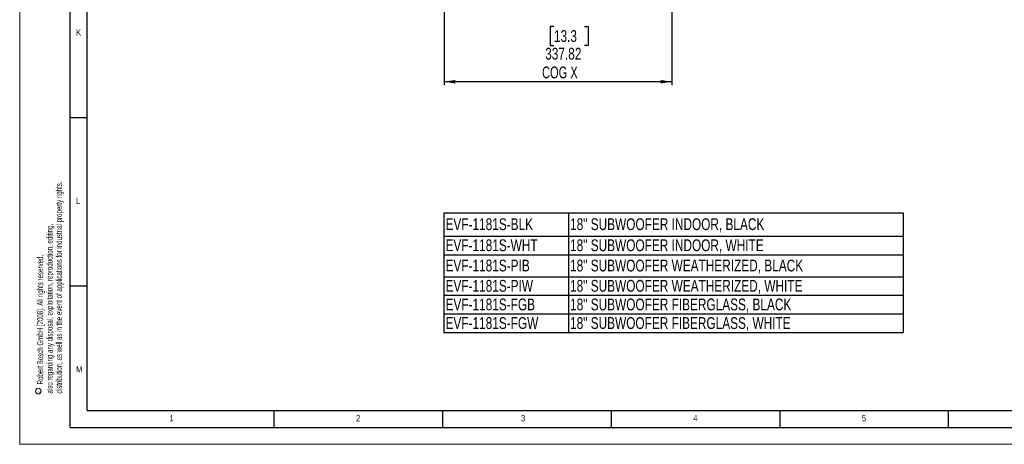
# Model space of a CAD drawing. Header units: millimetres. Extents: x 0 to 841, y 0 to 594.
# Tile 1 of 18: x 0 to 292, y 0 to 126. Entities that reach past the tile are written whole.
import ezdxf

# ---------------------------------------------------------------- set-up
doc = ezdxf.new("R2010")
doc.units = ezdxf.units.MM
doc.layers.add('FORMAT', color=7, linetype='Continuous')
doc.layers.add('SLD-0_0', color=7, linetype='Continuous')
doc.styles.add('SLDTEXTSTYLE0', font='TXT', dxfattribs={"width": 0.75})
doc.styles.add('SLDTEXTSTYLE1', font='TXT', dxfattribs={"width": 0.605})
doc.styles.add('SLDTEXTSTYLE3', font='TXT', dxfattribs={"width": 0.7})
doc.dimstyles.new('SLDDIMSTYLE0', dxfattribs={"dimtxt": 3.5, "dimasz": 3.302, "dimexe": 0, "dimexo": 0.0625, "dimgap": 0.875, "dimtad": 0, "dimtih": 1, "dimtoh": 1, "dimlfac": 5, "dimrnd": 1e-09, "dimzin": 12, "dimdsep": 46, "dimtxsty": 'SLDTEXTSTYLE0', "dimsah": 1, "dimcen": 0.09, "dimadec": 0, "dimazin": 3, "dimtfac": 1, "dimtofl": 0, "dimtmove": 0, "dimatfit": 3, "dimfxl": 1, "dimfrac": 2, "dimtolj": 1, "dimtzin": 12, "dimarcsym": 0})

# ---------------------------------------------------------------- blocks, each defined once
blk = doc.blocks.new('SW_NOTE_0')
at = {"color": 0, "linetype": 'Continuous', "lineweight": 0, "char_height": 1.8, "attachment_point": 1, "rotation": 90, "style": 'SLDTEXTSTYLE1'}
for s, insert in [('distribution, as well as in the event of applications for industrial property rights.', (3.28, 0)), ('also regarding any disposal, exploitation, reproduction, editing,', (0.48, 0)), ('Robert Bosch GmbH [2008]. All rights reserved,', (-2.32, 2.7))]:
    blk.add_mtext(s, dxfattribs=dict(at, insert=insert))
blk = doc.blocks.new('SW_NOTE_0_1')
at = {"color": 0, "linetype": 'Continuous', "lineweight": 0}
blk.add_circle((-0.99, 0.44), 0.831, dxfattribs=at)
at = {"color": 0, "linetype": 'Continuous', "lineweight": 0, "insert": (-1.29, 0), "char_height": 1, "attachment_point": 1, "rotation": 90, "style": 'SLDTEXTSTYLE1'}
blk.add_mtext('c', dxfattribs=at)
blk = doc.blocks.new('SW_TABLEANNOTATION_0')
at = {"layer": 'SLD-0_0', "color": 0}
for p, q in [((0, 0), (0, -6.96)), ((0, 0), (36.93, 0)), ((36.93, 0), (36.93, -6.96)), ((36.93, 0), (136.25, 0)), ((136.25, 0), (136.25, -6.96)), ((0, -6.96), (0, -12.48)), ((0, -6.96), (36.93, -6.96)), ((36.93, -6.96), (36.93, -12.48)), ((36.93, -6.96), (136.25, -6.96)), ((136.25, -6.96), (136.25, -12.48)), ((0, -12.48), (0, -19)), ((0, -12.48), (36.93, -12.48)), ((36.93, -12.48), (36.93, -19)), ((36.93, -12.48), (136.25, -12.48)), ((136.25, -12.48), (136.25, -19)), ((0, -19), (0, -24.53)), ((0, -19), (36.93, -19)), ((36.93, -19), (36.93, -24.53)), ((36.93, -19), (136.25, -19)), ((136.25, -19), (136.25, -24.53)), ((0, -24.53), (0, -30.05)), ((0, -24.53), (36.93, -24.53)), ((36.93, -24.53), (36.93, -30.05)), ((36.93, -24.53), (136.25, -24.53)), ((136.25, -24.53), (136.25, -30.05)), ((0, -30.05), (0, -35.58)), ((0, -30.05), (36.93, -30.05)), ((36.93, -30.05), (36.93, -35.58)), ((36.93, -30.05), (136.25, -30.05)), ((136.25, -30.05), (136.25, -35.58)), ((0, -35.58), (36.93, -35.58)), ((36.93, -35.58), (136.25, -35.58))]:
    blk.add_line(p, q, dxfattribs=at)
at = {"layer": 'SLD-0_0', "color": 0, "char_height": 3.5, "attachment_point": 1, "style": 'SLDTEXTSTYLE0'}
for s, insert in [('EVF-1181S-BLK', (0.5, -1.67)), ('18" SUBWOOFER INDOOR, BLACK', (37.43, -1.67)), ('EVF-1181S-WHT', (0.5, -7.92)), ('18" SUBWOOFER INDOOR, WHITE', (37.43, -7.92)), ('EVF-1181S-PIB', (0.5, -13.94)), ('18" SUBWOOFER WEATHERIZED, BLACK', (37.43, -13.94)), ('EVF-1181S-PIW', (0.5, -19.96)), ('18" SUBWOOFER WEATHERIZED, WHITE', (37.43, -19.96)), ('EVF-1181S-FGB', (0.5, -25.49)), ('18" SUBWOOFER FIBERGLASS, BLACK', (37.43, -25.49)), ('EVF-1181S-FGW', (0.5, -31.01)), ('18" SUBWOOFER FIBERGLASS, WHITE', (37.43, -31.01))]:
    blk.add_mtext(s, dxfattribs=dict(at, insert=insert))
blk = doc.blocks.new('_D')
at = {"layer": 'SLD-0_0', "transparency": 16777216}
for p, q in [((193.42, 205.46), (193.42, 106.61)), ((125.85, 128.61), (125.85, 106.61)), ((158.43, 123.96), (157.37, 123.96)), ((157.37, 123.96), (157.37, 118.4)), ((167.48, 123.96), (168.55, 123.96)), ((168.55, 123.96), (168.55, 118.4)), ((157.37, 118.4), (158.43, 118.4)), ((168.55, 118.4), (167.48, 118.4)), ((193.42, 107.61), (125.85, 107.61))]:
    blk.add_line(p, q, dxfattribs=at)
for points in [[(125.85, 107.61), (129.16, 107.1), (129.16, 108.12)], [(193.42, 107.61), (190.12, 108.12), (190.12, 107.1)]]:
    blk.add_solid(points, dxfattribs=at)
at = {"layer": 'SLD-0_0', "transparency": 16777216, "char_height": 3.5, "attachment_point": 1}
for s, insert, style in [('13.3', (158.43, 122.91), 'SLDTEXTSTYLE0'), ('337.82', (155.85, 117.68), 'SLDTEXTSTYLE0'), ('COG X', (154.93, 112.12), 'SLDTEXTSTYLE3')]:
    blk.add_mtext(s, dxfattribs=dict(at, insert=insert, style=style))

msp = doc.modelspace()

# ---------------------------------------------------------------- linework, layer by layer
at = {"color": 7, "linetype": 'Continuous', "lineweight": 18}
for q in [(0.000004, 594.00001), (841.000004, 0.00001)]:
    msp.add_line((0.000004, 0.00001), q, dxfattribs=at)
at = {"layer": 'FORMAT'}
for p, q in [((15.000004, 5.00001), (15.000004, 589.00001)), ((20.000004, 10.00001), (20.000004, 584.00001)), ((15.000004, 97.00001), (20.000004, 97.00001)), ((15.000004, 47.00001), (20.000004, 47.00001)), ((20.000004, 10.00001), (831.000004, 10.00001)), ((75.500004, 5.00001), (75.500004, 10.00001)), ((125.500004, 5.00001), (125.500004, 10.00001)), ((175.500004, 5.00001), (175.500004, 10.00001)), ((225.500004, 5.00001), (225.500004, 10.00001)), ((275.500004, 5.00001), (275.500004, 10.00001)), ((15.000004, 5.00001), (836.000004, 5.00001))]:
    msp.add_line(p, q, dxfattribs=at)

# ---------------------------------------------------------------- block references
at = {"color": 7, "linetype": 'Continuous', "lineweight": 0}
for name, p in [('SW_NOTE_0', (7.479854, 15.069282)), ('SW_NOTE_0_1', (6.513951, 15.348808))]:
    msp.add_blockref(name, p, dxfattribs=at)
at = {"layer": 'SLD-0_0'}
msp.add_blockref('SW_TABLEANNOTATION_0', (125.796778, 68.746298), dxfattribs=at)

# ---------------------------------------------------------------- texts
at = {"layer": 'FORMAT', "char_height": 1.852083, "attachment_point": 1, "style": 'SLDTEXTSTYLE0'}
for s, insert in [('K', (16.720484, 123.168024)), ('L', (16.720484, 73.168024)), ('M', (16.720484, 23.168024)), ('1', (44.427083, 8.668031)), ('2', (99.764651, 8.668031)), ('3', (148.685732, 8.668031)), ('4', (199.764651, 8.668031)), ('5', (249.764651, 8.668031))]:
    msp.add_mtext(s, dxfattribs=dict(at, insert=insert))

# ---------------------------------------------------------------- dimensions: what is measured, and where the dimension line sits
at = {"layer": 'SLD-0_0'}
dim = msp.add_linear_dim(base=(125.85335, 116.137497), p1=(193.41735, 206.462462), p2=(125.85335, 129.607462), text='<>\\PCOG X', dimstyle='SLDDIMSTYLE0', dxfattribs=at)
dim.commit()
dim.dimension.update_dxf_attribs({"geometry": '_D', "text_midpoint": (162.959067, 116.137497), "dimtype": 160})

doc.saveas('drawing.dxf')
